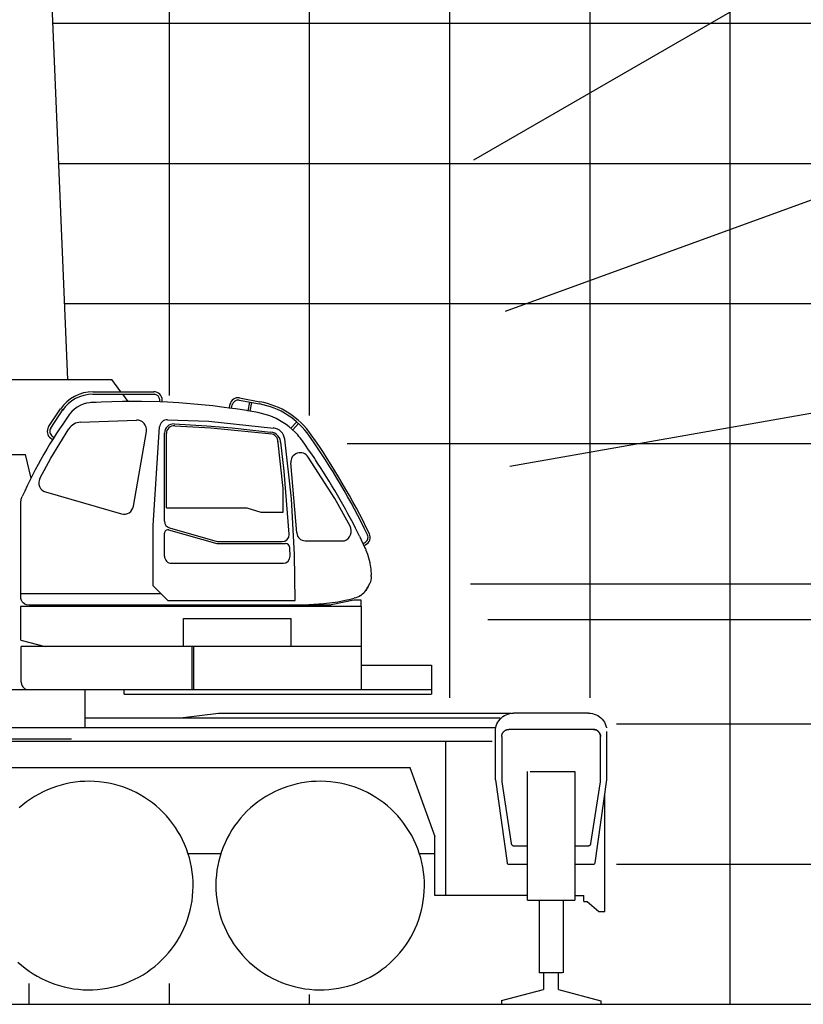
# Model space of a CAD drawing. Extents: x -50662 to 37979, y -56241 to 51651.
# Tile 3 of 15: x -38546 to -32956, y -39041 to -32016. Entities that reach past the tile are written whole.
import ezdxf

# ---------------------------------------------------------------- set-up
doc = ezdxf.new("R2010")
doc.units = 0
doc.layers.get('0').update_dxf_attribs({"linetype": 'CONTINUOUS'})

msp = doc.modelspace()

# ---------------------------------------------------------------- linework, layer by layer
at = {"color": 7, "linetype": 'Continuous'}
for p, q in [((-33477.448503, -39041.150705), (-33477.448503, 14128.808476)), ((-35477.448503, -36854.302591), (-35477.448503, -504.31476)), ((-36477.448503, -34840.133878), (-36477.448503, -8029.23417)), ((-37477.448503, -34698.014967), (-37477.448503, -15568.546735)), ((-38311.689407, -32041.150705), (25522.551497, -32041.150705)), ((-38269.780131, -33041.150705), (25522.551497, -33041.150705)), ((-36210.00329, -35041.150705), (25522.551497, -35041.150705)), ((-35330.957268, -36041.150705), (24522.551497, -36041.150705)), ((-34288.669513, -38041.150705), (25522.551497, -38041.150705)), ((-38477.448503, -39041.150705), (-38477.448503, -38893.626635)), ((-37477.448503, -39041.150705), (-37477.448503, -38893.626635)), ((-36477.448503, -39041.150705), (-36477.448503, -38971.322472))]:
    msp.add_line(p, q, dxfattribs=at)
at = {"color": 10, "linetype": 'Continuous'}
for p, q in [((-34477.448503, -36854.302591), (-34477.448503, 6545.513846)), ((-38227.870856, -34041.150705), (25522.551497, -34041.150705))]:
    msp.add_line(p, q, dxfattribs=at)
at = {"color": 255, "linetype": 'Continuous'}
for p, q in [((15483.762399, -3692.502674), (-35308.451988, -33017.401323)), ((20029.838401, -14039.655484), (-35082.943331, -34099.067562)), ((22710.085063, -25019.029606), (-35048.690028, -35203.460028)), ((23443.064448, -36297.022314), (-35206.732849, -36297.022314)), ((-34288.669513, -37041.150705), (25522.551497, -37041.150705))]:
    msp.add_line(p, q, dxfattribs=at)
at = {"color": 161, "linetype": 'Continuous'}
msp.add_line((-38336.310855, -31453.656702), (-38205.186559, -34582.422217), dxfattribs=at)
at = {"color": 151, "linetype": 'Continuous'}
for p, q in [((-40868.593703, -34582.422217), (-37889.448528, -34582.422217)), ((-37823.307267, -34670.610449), (-37889.448528, -34582.422217)), ((-38023.49843, -34688.610449), (-37584.4721, -34688.610449)), ((-38022.662432, -34670.610449), (-37587.573491, -34670.610449)), ((-37771.461173, -34739.738484), (-37809.807249, -34688.610449)), ((-37676.054338, -34739.862158), (-37737.501481, -34739.485205)), ((-37546.521971, -34743.165797), (-37676.054338, -34739.862158)), ((-37490.790422, -34745.57334), (-37546.521971, -34743.165797)), ((-37546.499772, -34743.166756), (-37546.499772, -34729.610866)), ((-37528.50319, -34743.944189), (-37528.50319, -34729.68075)), ((-37050.169825, -34786.502876), (-37044.252032, -34755.197875)), ((-37034.270165, -34788.458628), (-37029.675722, -34764.154305)), ((-36980.618437, -34730.610354), (-36835.519537, -34757.683243)), ((-36977.653124, -34714.914424), (-36832.681123, -34741.963498)), ((-36916.838385, -34807.355435), (-36904.997952, -34744.719799)), ((-36901.083354, -34810.07703), (-36889.282729, -34747.651982)), ((-38339.496426, -34920.835077), (-38253.779259, -34792.767056)), ((-38324.612379, -34931.074772), (-38234.735268, -34795.916257)), ((-36846.44655, -34819.515234), (-36917.767034, -34807.195016)), ((-38110.994809, -34887.720399), (-37713.407637, -34872.455968)), ((-37490.657297, -34869.978566), (-37195.854468, -34881.768508)), ((-37444.592297, -34900.742064), (-37211.382828, -34913.380826)), ((-37440.129285, -34913.169044), (-37181.816485, -34929.012742)), ((-37211.382828, -34913.380826), (-37030.912802, -34928.185735)), ((-37195.854468, -34881.768508), (-36735.462118, -34929.493346)), ((-36610.534402, -34930.860003), (-36569.482123, -34886.387612)), ((-36597.490809, -34943.26712), (-36556.105866, -34898.434576)), ((-38323.488209, -35143.6024), (-38194.900145, -34936.516127)), ((-37734.154704, -35488.163554), (-37642.073255, -34953.912667)), ((-37592.501481, -35624.083452), (-37547.509698, -34921.599958)), ((-37512.501481, -35594.459032), (-37512.501481, -34965.070571)), ((-37499.501481, -35499.485205), (-37499.501481, -34969.011203)), ((-37181.816485, -34929.012742), (-36747.756721, -34971.430323)), ((-37030.912802, -34928.185735), (-36755.517063, -34958.462532)), ((-38323.106717, -35002.92582), (-38310.260374, -35011.468517)), ((-38313.174934, -34987.915145), (-38300.665628, -34996.233472)), ((-36665.501481, -35359.974508), (-36704.864668, -35013.651623)), ((-36658.077583, -35236.229467), (-36683.51118, -35029.54272)), ((-36607.678609, -35435.58878), (-36655.212079, -35010.127048)), ((-38812.748491, -35119.422339), (-38503.578563, -35119.422339)), ((-38464.67726, -35286.275091), (-38503.578563, -35119.422339)), ((-38401.896372, -35289.299477), (-38323.488209, -35143.602399)), ((-36569.281775, -35678.445495), (-36611.790499, -35178.86509)), ((-36298.165815, -35431.77589), (-36487.588715, -35136.636339)), ((-36622.860791, -35687.745105), (-36658.077583, -35236.229468)), ((-38361.354586, -35385.477814), (-37818.612199, -35541.098486)), ((-36665.501481, -35529.485205), (-36665.501481, -35359.974508)), ((-38537.501481, -36139.485266), (-38537.501481, -35462.42771)), ((-36584.983588, -35832.174425), (-36607.678609, -35435.58878)), ((-36188.744773, -35630.184766), (-36298.165815, -35431.775891)), ((-37499.501481, -35499.485205), (-36924.501402, -35499.485205)), ((-36924.501402, -35499.485205), (-36824.501967, -35529.485205)), ((-36824.501967, -35529.485205), (-36665.501481, -35529.485205)), ((-37592.501481, -36056.585328), (-37592.501481, -35624.083452)), ((-37512.501481, -35844.684208), (-37512.501481, -35680.712279)), ((-37484.212558, -35655.803954), (-37139.464862, -35754.524756)), ((-37476.535162, -35642.242347), (-37137.456757, -35739.873383)), ((-36120.800062, -35701.90162), (-36150.312494, -35643.683377)), ((-37139.464862, -35754.524756), (-36648.477131, -35754.524756)), ((-37137.456757, -35739.873383), (-36673.347215, -35739.73044)), ((-36509.406958, -35733.441992), (-36228.378291, -35733.441992)), ((-36096.946502, -35753.258897), (-36085.11696, -35747.702856)), ((-36616.467302, -35843.011572), (-36618.571712, -35783.393199)), ((-36090.194484, -35767.796152), (-36078.374735, -35762.058014)), ((-37469.767236, -35894.465796), (-36662.616354, -35894.465796)), ((-36581.358987, -36159.481055), (-36584.983588, -35832.174425)), ((-36063.870909, -35830.173847), (-36052.659124, -35871.2923)), ((-36052.659124, -35871.2923), (-36048.72072, -35889.313086)), ((-36037.623796, -35989.713476), (-36037.540402, -35979.622789)), ((-37489.605729, -36159.481055), (-37592.501481, -36056.585302)), ((-38537.501481, -36109.485266), (-37539.601579, -36109.485266)), ((-37489.6057, -36159.481055), (-36581.358987, -36159.481055)), ((-36161.290843, -36157.722266), (-36324.155383, -36191.774023)), ((-36108.69069, -36157.722266), (-36161.290843, -36157.722266)), ((-36114.719255, -36125.517432), (-36124.10402, -36130.956885)), ((-36108.69069, -36202.685278), (-36108.69069, -36157.722266)), ((-36107.348405, -36202.685278), (-38538.69069, -36202.685278)), ((-38538.69069, -36202.685278), (-38538.69069, -36438.383154)), ((-38477.294086, -36191.774023), (-36324.155383, -36191.774023)), ((-36107.348405, -36794.669379), (-36107.348405, -36202.685278)), ((-37376.848405, -36488.422339), (-37376.848405, -36288.685278)), ((-37376.848405, -36288.685278), (-36608.69069, -36288.685278)), ((-36608.69069, -36488.422339), (-36608.69069, -36288.685278)), ((-38537.371657, -36442.037622), (-38363.726664, -36488.422339)), ((-36107.348405, -36488.422339), (-38534.148454, -36488.422339)), ((-38534.148454, -36743.822333), (-38534.148454, -36488.422339)), ((-37316.448503, -36794.669379), (-37316.448503, -36488.422339)), ((-37303.248307, -36794.669379), (-37303.248307, -36488.422339)), ((-36107.348405, -36620.522314), (-35607.448503, -36620.522314)), ((-35607.448503, -36620.522314), (-35607.448503, -36829.022314)), ((-45794.448503, -36794.669379), (-35607.448503, -36794.669379)), ((-38078.838029, -37067.022314), (-38078.838029, -36795.422339)), ((-37800.646195, -36829.022314), (-37800.646195, -36794.669379)), ((-37800.646195, -36829.022314), (-35607.448503, -36829.022314)), ((-38078.838029, -36998.422316), (-35119.439753, -36998.422316)), ((-37399.057848, -36998.422316), (-37126.75379, -36964.022314)), ((-37126.75379, -36964.022314), (-35038.87487, -36964.022314)), ((-34487.448503, -36964.022314), (-35022.448503, -36964.022314)), ((-44008.753897, -37067.022314), (-35149.607682, -37067.022314)), ((-34452.948503, -37080.022314), (-35056.948503, -37080.022314)), ((-41176.448503, -37147.436529), (-38176.448503, -37147.436529)), ((-35152.448503, -37440.322302), (-35152.448503, -37094.022314)), ((-35106.948503, -37130.022314), (-35106.948503, -37455.022314)), ((-34402.948503, -37455.022314), (-34402.948503, -37130.022314)), ((-34357.448503, -37440.322302), (-34357.448503, -37095.931341)), ((-44007.448503, -37164.022314), (-35175.448503, -37164.022314)), ((-35506.448503, -38264.022314), (-35506.448503, -37164.022314)), ((-38721.004164, -37352.022314), (-35757.011735, -37352.022314)), ((-35763.424095, -37352.022314), (-35584.235856, -37844.337553)), ((-35152.448503, -37440.322302), (-35068.6653, -38032.423376)), ((-34923.936296, -38297.022314), (-34923.936296, -37379.022314)), ((-34903.260026, -37379.022314), (-34585.96071, -37379.022314)), ((-34585.96071, -37379.022314), (-34585.96071, -38297.022314)), ((-34441.231706, -38032.423376), (-34357.448503, -37440.322302)), ((-35106.948503, -37455.022314), (-35039.557389, -37893.063452)), ((-34470.339616, -37893.063452), (-34402.948503, -37455.022314)), ((-34371.948503, -38378.022314), (-34371.948503, -37542.794698)), ((-35584.235856, -38264.022314), (-35584.235856, -37844.337553)), ((-35019.7903, -37910.022314), (-34923.936296, -37910.022314)), ((-34585.96071, -37910.022314), (-34490.106706, -37910.022314)), ((-37343.303449, -37964.022314), (-37109.809513, -37964.022314)), ((-35693.303449, -37964.022314), (-35584.235856, -37964.022314)), ((-35058.763932, -38041.022314), (-34923.936296, -38041.022314)), ((-34585.96071, -38041.022314), (-34451.133073, -38041.022314)), ((-34923.936296, -38264.022314), (-35584.235856, -38264.022314)), ((-34585.96071, -38264.022314), (-34521.948503, -38264.022314)), ((-34521.948503, -38308.022314), (-34521.948503, -38264.022314)), ((-34923.936296, -38297.022314), (-34585.96071, -38297.022314)), ((-34839.937761, -38297.02207), (-34839.937761, -38815.954538)), ((-34669.959245, -38297.022192), (-34669.959245, -38815.954538)), ((-34521.948503, -38308.022314), (-34497.281789, -38308.022314)), ((-34497.281789, -38308.022314), (-34415.615173, -38378.022314)), ((-34415.615173, -38378.022314), (-34371.948503, -38378.022314)), ((-34673.386979, -38815.954538), (-34839.937761, -38815.954538)), ((-34809.938249, -38815.954538), (-34809.938249, -38936.179855)), ((-34702.173112, -38935.633675), (-34702.173112, -38815.954538)), ((-35108.948503, -39015.120628), (-34809.938249, -38936.179855)), ((-34702.173112, -38935.633675), (-34400.948503, -39015.268298)), ((-39477.448503, -39041.150705), (25522.551497, -39041.150705)), ((-35108.948503, -39015.120628), (-35108.948503, -39041.150705)), ((-34400.948503, -39015.268298), (-34400.948503, -39041.150705))]:
    msp.add_line(p, q, dxfattribs=at)
for points in [[(-37737.505444, -34739.485181), (-37812.716325, -34740.04624), (-37888.02382, -34741.741797), (-37963.396989, -34744.576269), (-38001.099626, -34746.421728), (-38038.889665, -34748.557715)], [(-37052.418944, -34786.794719), (-37086.845475, -34781.991553), (-37167.376237, -34772.085791), (-37248.062761, -34763.488135), (-37328.87819, -34756.202002), (-37409.796647, -34750.229101), (-37490.7903, -34745.570898)], [(-36917.767014, -34807.194902), (-36926.355241, -34805.711279), (-37006.496354, -34793.201514), (-37052.418925, -34786.794588)], [(-36601.099015, -34939.83498), (-36622.29152, -34921.806494), (-36644.516374, -34904.941504), (-36667.677507, -34889.321875), (-36691.670915, -34875.022314), (-36716.386491, -34862.105322), (-36741.700212, -34850.620459), (-36767.488054, -34840.604101), (-36793.625505, -34832.077734), (-36819.986833, -34825.049902), (-36846.44655, -34819.515234)], [(-36561.650163, -34979.572729), (-36562.157975, -34978.970312), (-36581.034929, -34958.920019), (-36601.099015, -34939.83498)], [(-36528.238542, -35021.513037), (-36536.374772, -35010.411963), (-36544.81447, -34999.538183), (-36553.551042, -34988.899512), (-36562.578386, -34978.504248), (-36571.889909, -34968.360205), (-36581.478532, -34958.474951), (-36581.186784, -34958.775732)], [(-36435.306901, -35156.730322), (-36441.457048, -35147.431006), (-36462.806657, -35115.680029), (-36484.387956, -35084.10874), (-36506.199235, -35052.719092), (-36528.238542, -35021.513037)], [(-36150.312494, -35643.683377), (-36167.971208, -35609.501074), (-36185.876237, -35575.487402), (-36204.039079, -35541.617529), (-36222.458268, -35507.894751), (-36241.132097, -35474.321875), (-36260.058366, -35440.901831), (-36279.235612, -35407.637305), (-36298.661882, -35374.530859), (-36318.334977, -35341.585547), (-36338.253434, -35308.803564), (-36358.4153, -35276.187598), (-36378.818376, -35243.740088), (-36399.460954, -35211.463232), (-36420.341081, -35179.35935), (-36436.189714, -35155.395605)], [(-38537.501481, -35462.42771), (-38537.361406, -35457.133398), (-38536.940263, -35451.842993), (-38536.238664, -35446.579443), (-38535.258195, -35441.357886), (-38534.000871, -35436.192236), (-38532.47072, -35431.100439), (-38530.118852, -35424.708472), (-38527.343339, -35418.503027)], [(-36120.800062, -35701.90162), (-36083.007341, -35783.270239), (-36079.116472, -35792.100928), (-36075.399675, -35800.999731), (-36063.870909, -35830.173847)], [(-36050.938981, -35878.974829), (-36048.72072, -35889.313086), (-36046.91945, -35898.6146), (-36045.345964, -35907.641699), (-36045.306901, -35907.904394)], [(-36045.306641, -35907.904355), (-36043.080095, -35922.838965), (-36041.43654, -35936.622656), (-36037.540402, -35979.622789)], [(-36040.722917, -36013.449805), (-36044.080583, -36025.748511), (-36047.856218, -36036.347876), (-36052.106706, -36046.348059), (-36056.534196, -36055.496802), (-36061.185075, -36064.182837), (-36066.190934, -36072.734289), (-36071.41237, -36080.911413), (-36077.429704, -36089.473791)], [(-36037.623796, -35989.713476), (-36038.644792, -36001.956518), (-36040.722917, -36013.449805)], [(-36114.719255, -36125.517432), (-36106.577409, -36119.769873), (-36099.279069, -36113.716162), (-36090.783464, -36105.466345), (-36083.558854, -36097.308203), (-36077.429704, -36089.473791)], [(-36077.429704, -36089.473791), (-36071.41237, -36080.911413), (-36066.190934, -36072.734289), (-36061.185075, -36064.182837), (-36056.534196, -36055.496802), (-36052.106706, -36046.348059), (-36049.906755, -36041.172034)], [(-38512.195619, -36183.450652), (-38520.442277, -36177.1005), (-38524.871843, -36172.703589), (-38528.686296, -36167.836829), (-38531.113725, -36163.938757), (-38533.143937, -36159.900122), (-38535.619462, -36153.074316), (-38537.04799, -36146.204077), (-38537.501481, -36139.485266)], [(-36609.173813, -36191.774023), (-36483.170182, -36188.455725), (-36447.118425, -36186.608923), (-36410.998063, -36183.937598), (-36375.002458, -36180.49137), (-36275.115585, -36168.736598)], [(-36275.115585, -36168.736598), (-36213.138932, -36156.278418), (-36195.259294, -36152.471167), (-36177.455095, -36148.467016), (-36159.731218, -36144.268225)], [(-36124.10402, -36130.956885), (-36129.900163, -36133.802588), (-36135.765641, -36136.395117), (-36147.664567, -36140.825781), (-36159.732438, -36144.263586)], [(-38512.195619, -36183.450652), (-38503.996354, -36186.686133), (-38498.416276, -36188.279394), (-38477.294086, -36191.774023)], [(-38538.69069, -36438.383154), (-38538.653825, -36438.945532), (-38537.371657, -36442.037622)], [(-38534.148454, -36743.822333), (-38534.072892, -36746.702643), (-38533.450578, -36752.553168), (-38532.231706, -36758.199652), (-38530.476457, -36763.537237), (-38527.54091, -36769.848273), (-38523.992082, -36775.448096), (-38519.276262, -36781.036444), (-38514.088151, -36785.651892), (-38508.561418, -36789.330908), (-38501.750139, -36792.520636), (-38494.729875, -36794.526099), (-38487.600969, -36795.384527), (-38485.74843, -36795.422339)], [(-35152.448503, -37094.022314), (-35151.736589, -37080.433569), (-35149.607682, -37066.99375), (-35146.086198, -37053.850073), (-35141.209245, -37041.146582), (-35135.031511, -37029.022314), (-35127.620378, -37017.610205), (-35119.056901, -37007.035376), (-35109.435807, -36997.413428), (-35098.860612, -36988.850073), (-35087.448503, -36981.439062), (-35075.324479, -36975.26145), (-35062.620378, -36970.384985), (-35049.476823, -36966.863135), (-35036.03737, -36964.734473), (-35022.448503, -36964.022314)], [(-34487.448503, -36964.022314), (-34473.859636, -36964.734473), (-34460.420182, -36966.863135), (-34447.276628, -36970.384985), (-34434.572526, -36975.26145), (-34422.448503, -36981.439062), (-34411.036393, -36988.850073), (-34400.461198, -36997.413428), (-34390.840104, -37007.035376), (-34382.276628, -37017.610205), (-34374.865495, -37029.022314), (-34368.687761, -37041.146582), (-34363.810807, -37053.850073), (-34360.289323, -37066.99375), (-34359.925065, -37069.293986)], [(-35106.948503, -37130.022314), (-35106.869889, -37127.218787), (-35106.63405, -37124.424078), (-35106.24196, -37121.647009), (-35105.695085, -37118.896277), (-35104.994401, -37116.180548), (-35104.142839, -37113.508368), (-35103.14235, -37110.888129), (-35101.996843, -37108.328131), (-35100.709733, -37105.836371), (-35099.284929, -37103.420721), (-35097.726335, -37101.088751), (-35096.0403, -37098.847815), (-35094.230729, -37096.704993), (-35092.303972, -37094.666968), (-35090.265886, -37092.74021), (-35088.122819, -37090.930731), (-35085.882097, -37089.244269), (-35083.550065, -37087.686102), (-35081.134538, -37086.261145), (-35078.642839, -37084.973883), (-35076.08278, -37083.828345), (-35073.462663, -37082.828162), (-35070.7903, -37081.976446), (-35068.074479, -37081.275915), (-35065.323991, -37080.728766), (-35062.546647, -37080.336706), (-35059.752214, -37080.100989), (-35056.948503, -37080.022314)], [(-34452.948503, -37080.022314), (-34450.144792, -37080.100989), (-34447.350358, -37080.336706), (-34444.573014, -37080.728766), (-34441.822526, -37081.275915), (-34439.106706, -37081.976446), (-34436.434343, -37082.828162), (-34433.814225, -37083.828345), (-34431.254167, -37084.973883), (-34428.762468, -37086.261145), (-34426.34694, -37087.686102), (-34424.014909, -37089.244269), (-34421.774186, -37090.930731), (-34419.63112, -37092.74021), (-34417.593034, -37094.666968), (-34415.666276, -37096.704993), (-34413.856706, -37098.847815), (-34412.170671, -37101.088751), (-34410.612077, -37103.420721), (-34409.187272, -37105.836371), (-34407.900163, -37108.328131), (-34406.754655, -37110.888129), (-34405.754167, -37113.508368), (-34404.902604, -37116.180548), (-34404.201921, -37118.896277), (-34403.655046, -37121.647009), (-34403.262956, -37124.424078), (-34403.027116, -37127.218787), (-34402.948503, -37130.022314)], [(-34402.948503, -37130.022314), (-34403.027116, -37127.218787), (-34403.262956, -37124.424078), (-34403.655046, -37121.647009), (-34404.201921, -37118.896277), (-34404.902604, -37116.180548), (-34405.754167, -37113.508368), (-34406.754655, -37110.888129), (-34407.900163, -37108.328131), (-34409.187272, -37105.836371), (-34410.612077, -37103.420721), (-34412.170671, -37101.088751), (-34413.856706, -37098.847815), (-34415.666276, -37096.704993), (-34417.593034, -37094.666968), (-34419.63112, -37092.74021), (-34421.774186, -37090.930731), (-34424.014909, -37089.244269), (-34426.34694, -37087.686102), (-34428.762468, -37086.261145), (-34431.254167, -37084.973883), (-34433.814225, -37083.828345), (-34436.434343, -37082.828162), (-34439.106706, -37081.976446), (-34441.822526, -37081.275915), (-34444.573014, -37080.728766), (-34447.350358, -37080.336706), (-34450.144792, -37080.100989), (-34452.948503, -37080.022314)], [(-37399.527116, -37837.329687), (-37416.697038, -37807.556128), (-37435.223771, -37778.607275), (-37455.067643, -37750.545019), (-37476.186418, -37723.429053), (-37498.534929, -37697.31748), (-37522.065446, -37672.265784), (-37546.727922, -37648.327612), (-37572.469621, -37625.553931), (-37599.235612, -37603.993445), (-37626.968766, -37583.692053), (-37655.60988, -37564.693152), (-37685.097917, -37547.037329), (-37715.369889, -37530.762121), (-37746.361345, -37515.90238), (-37778.005754, -37502.489783), (-37810.235978, -37490.552954), (-37842.983049, -37480.117407), (-37876.177263, -37471.205298), (-37909.747453, -37463.83573), (-37943.622331, -37458.024451), (-37977.729264, -37453.783789), (-38011.995866, -37451.1229), (-38046.348649, -37450.047339), (-38080.714494, -37450.559424), (-38115.020036, -37452.658179), (-38149.192033, -37456.338965), (-38183.157609, -37461.594092), (-38216.844133, -37468.412207), (-38250.179948, -37476.778784), (-38283.093766, -37486.676001), (-38315.515397, -37498.0828), (-38347.375505, -37510.974707), (-38378.60634, -37525.324255), (-38409.14113, -37541.100867), (-38438.914689, -37558.27085), (-38467.863542, -37576.797583), (-38495.925798, -37596.641455), (-38523.041764, -37617.760229), (-38549.153337, -37640.10874)], [(-35749.527116, -37837.329687), (-35766.697038, -37807.556128), (-35785.223893, -37778.607275), (-35805.067643, -37750.545019), (-35826.186296, -37723.429053), (-35848.534929, -37697.31748), (-35872.065446, -37672.265784), (-35896.728044, -37648.327612), (-35922.469499, -37625.553931), (-35949.235612, -37603.993445), (-35976.968766, -37583.692053), (-36005.60988, -37564.693152), (-36035.097917, -37547.037329), (-36065.369889, -37530.762121), (-36096.361345, -37515.90238), (-36128.005876, -37502.489783), (-36160.2361, -37490.552954), (-36192.983171, -37480.117407), (-36226.177263, -37471.205298), (-36259.747575, -37463.83573), (-36293.622331, -37458.024451), (-36327.729264, -37453.783789), (-36361.995866, -37451.1229), (-36396.348649, -37450.047339), (-36430.714616, -37450.559424), (-36465.020036, -37452.658179), (-36499.191911, -37456.338965), (-36533.157487, -37461.594092), (-36566.844255, -37468.412207), (-36600.179948, -37476.778784), (-36633.093766, -37486.676001), (-36665.515397, -37498.0828), (-36697.375505, -37510.974707), (-36728.606218, -37525.324255), (-36759.14113, -37541.100867), (-36788.914567, -37558.27085), (-36817.863542, -37576.797583), (-36845.925798, -37596.641455), (-36873.041764, -37617.760229), (-36899.153337, -37640.10874), (-36924.205095, -37663.639319), (-36948.143327, -37688.301733), (-36970.916764, -37714.043433), (-36992.477311, -37740.809424), (-37012.778825, -37768.542578), (-37031.777604, -37797.183752), (-37049.433366, -37826.671789), (-37065.708757, -37856.943762), (-37080.568376, -37887.935095), (-37093.980973, -37919.579565), (-37105.917741, -37951.80979), (-37116.353288, -37984.556921), (-37125.265397, -38017.751013), (-37132.635026, -38051.321265), (-37138.446305, -38085.196142), (-37142.687028, -38119.303076), (-37145.347917, -38153.569678), (-37146.4236, -38187.922461), (-37145.911393, -38222.288306), (-37143.812761, -38256.593848), (-37140.131852, -38290.765845), (-37134.876725, -38324.731421), (-37128.05861, -38358.417944), (-37119.692155, -38391.75376), (-37109.794694, -38424.667578), (-37098.387956, -38457.089209), (-37085.49611, -38488.949316), (-37071.146501, -38520.180151), (-37055.369889, -38550.714941)], [(-38558.169084, -38739.717016), (-38532.427385, -38762.490698), (-38505.661393, -38784.051123), (-38477.928239, -38804.352637), (-38449.287126, -38823.351416), (-38419.799089, -38841.0073), (-38389.527116, -38857.282568), (-38358.535661, -38872.142187), (-38326.891252, -38885.554785), (-38294.661027, -38897.491675), (-38261.913957, -38907.927222), (-38228.719743, -38916.839331), (-38195.149553, -38924.208838), (-38161.274675, -38930.020117), (-38127.167741, -38934.26084), (-38092.901139, -38936.921728), (-38058.548356, -38937.99729), (-38024.182512, -38937.485205), (-37989.87697, -38935.38645), (-37955.704972, -38931.705664), (-37921.739396, -38926.450537), (-37888.052873, -38919.632422), (-37854.717057, -38911.265845), (-37821.803239, -38901.368628), (-37789.381608, -38889.961767), (-37757.521501, -38877.069922), (-37726.290666, -38862.720312), (-37695.755876, -38846.943701), (-37665.982316, -38829.773779), (-37637.033464, -38811.247046), (-37608.971208, -38791.403174), (-37581.855241, -38770.284399), (-37555.743669, -38747.935889), (-37530.691911, -38724.405371), (-37506.753801, -38699.742895), (-37483.980119, -38674.001196), (-37462.419694, -38647.235205), (-37442.11818, -38619.502051), (-37423.119401, -38590.860937), (-37405.463639, -38561.3729), (-37389.188249, -38531.100928), (-37374.32863, -38500.109473), (-37360.916032, -38468.465063), (-37348.979264, -38436.234839), (-37338.543718, -38403.487768), (-37329.631608, -38370.293555), (-37322.261979, -38336.723364), (-37316.4507, -38302.848486), (-37312.209977, -38268.741553), (-37309.549089, -38234.474951), (-37308.473405, -38200.122168), (-37308.985612, -38165.756323), (-37311.084245, -38131.450781), (-37314.765153, -38097.278784), (-37320.02028, -38063.313208), (-37326.838395, -38029.626684), (-37335.20485, -37996.290869), (-37345.102311, -37963.377051), (-37356.50905, -37930.955481), (-37369.400895, -37899.095312), (-37383.750505, -37867.864477), (-37399.527116, -37837.329687)], [(-37055.369889, -38550.714941), (-37038.199968, -38580.488501), (-37019.673112, -38609.437353), (-36999.829362, -38637.499609), (-36978.71071, -38664.615576), (-36956.362077, -38690.727148), (-36932.831559, -38715.778906), (-36908.168962, -38739.717016), (-36882.427507, -38762.490698), (-36855.661393, -38784.051123), (-36827.928239, -38804.352637), (-36799.287126, -38823.351416), (-36769.799089, -38841.0073), (-36739.527116, -38857.282568), (-36708.535661, -38872.142187), (-36676.89113, -38885.554785), (-36644.660905, -38897.491675), (-36611.913835, -38907.927222), (-36578.719743, -38916.839331), (-36545.14943, -38924.208838), (-36511.274675, -38930.020117), (-36477.167741, -38934.26084), (-36442.901139, -38936.921728), (-36408.548356, -38937.99729), (-36374.182389, -38937.485205), (-36339.87697, -38935.38645), (-36305.705095, -38931.705664), (-36271.739518, -38926.450537), (-36238.052751, -38919.632422), (-36204.717057, -38911.265845), (-36171.803239, -38901.368628), (-36139.381608, -38889.961767), (-36107.521501, -38877.069922), (-36076.290788, -38862.720312), (-36045.755876, -38846.943701), (-36015.982438, -38829.773779), (-35987.033464, -38811.247046), (-35958.971208, -38791.403174), (-35931.855241, -38770.284399), (-35905.743669, -38747.935889), (-35880.691911, -38724.405371), (-35856.753679, -38699.742895), (-35833.980241, -38674.001196), (-35812.419694, -38647.235205), (-35792.11818, -38619.502051), (-35773.119401, -38590.860937), (-35755.463639, -38561.3729), (-35739.188249, -38531.100928), (-35724.32863, -38500.109473), (-35710.916032, -38468.465063), (-35698.979264, -38436.234839), (-35688.543718, -38403.487768), (-35679.631608, -38370.293555), (-35672.261979, -38336.723364), (-35666.4507, -38302.848486), (-35662.209977, -38268.741553), (-35659.549089, -38234.474951), (-35658.473405, -38200.122168), (-35658.985612, -38165.756323), (-35661.084245, -38131.450781), (-35664.765153, -38097.278784), (-35670.02028, -38063.313208), (-35676.838395, -38029.626684), (-35685.20485, -37996.290869), (-35695.102311, -37963.377051), (-35706.50905, -37930.955481), (-35719.400895, -37899.095312), (-35733.750505, -37867.864477), (-35749.527116, -37837.329687)], [(-35039.557389, -37893.063452), (-35039.21071, -37894.801306), (-35038.711686, -37896.501623), (-35038.063737, -37898.151099), (-35037.272233, -37899.73667), (-35036.344011, -37901.246069), (-35035.285417, -37902.667334), (-35034.105241, -37903.989294), (-35032.812761, -37905.201636), (-35031.418229, -37906.294775), (-35029.931901, -37907.260168), (-35028.366472, -37908.090246), (-35026.733171, -37908.778418), (-35025.045671, -37909.319433), (-35023.317155, -37909.708899), (-35021.560319, -37909.943823), (-35019.7903, -37910.022314)], [(-34490.106706, -37910.022314), (-34488.336686, -37909.943823), (-34486.57985, -37909.708899), (-34484.851335, -37909.319433), (-34483.163835, -37908.778418), (-34481.530534, -37908.090246), (-34479.965104, -37907.260168), (-34478.478776, -37906.294775), (-34477.084245, -37905.201636), (-34475.791764, -37903.989294), (-34474.611589, -37902.667334), (-34473.552995, -37901.246069), (-34472.624772, -37899.73667), (-34471.833268, -37898.151099), (-34471.185319, -37896.501623), (-34470.686296, -37894.801306), (-34470.339616, -37893.063452)], [(-35068.6653, -38032.423376), (-35067.549089, -38035.800146), (-35065.320573, -38038.572485), (-35062.263932, -38040.389868), (-35058.763932, -38041.022314)], [(-34451.133073, -38041.022314), (-34447.633073, -38040.389868), (-34444.576432, -38038.572485), (-34442.347917, -38035.800146), (-34441.231706, -38032.423376)]]:
    msp.add_lwpolyline(points, dxfattribs=at)
at = {"color": 100, "linetype": 'Continuous'}
for radius, start, end in [(42948.758037, 358.06526, 79.666433), (33858.332032, 357.545529, 79.039408), (24874.688085, 356.658209, 77.96864), (15909.543256, 354.770791, 75.689387)]:
    msp.add_arc((-41377.448503, -34847.022314), radius, start, end, dxfattribs=at)
at = {"color": 190, "linetype": 'Continuous'}
for radius, start, end in [(42124.964165, 358.02741, 80.02741), (33031.841956, 357.484077, 79.484077), (24043.76344, 356.542583, 78.542583), (15069.921623, 354.478564, 76.478564)]:
    msp.add_arc((-41377.448503, -34847.022314), radius, start, end, dxfattribs=at)
at = {"color": 130, "linetype": 'Continuous'}
for radius, start, end in [(42948.758037, 359.756328, 79.666433), (33858.332032, 359.690905, 79.039408), (24874.688085, 359.579272, 77.96864), (15909.543256, 359.342179, 75.689387)]:
    msp.add_arc((-41127.420941, -38358.495118), radius, start, end, dxfattribs=at)
at = {"color": 220, "linetype": 'Continuous'}
for radius, start, end in [(42124.964165, 0.302485, 80.02741), (33031.841956, 0.385755, 79.484077), (24043.76344, 0.529962, 78.542583), (15069.921623, 0.845563, 76.478564)]:
    msp.add_arc((-41377.446288, -38763.542381), radius, start, end, dxfattribs=at)
at = {"color": 151, "linetype": 'Continuous'}
for centre, radius, start, end in [((-38022.662432, -34950.299131), 279.688682, 90, 146.205222), ((-38023.49843, -34949.613018), 261.002569, 90, 146.377064), ((-37587.573491, -34729.68075), 59.070301, 0, 90), ((-37587.500189, -34729.610866), 41.000417, 0, 90), ((-38026.603501, -34948.61834), 200.435151, 87.911009, 144.216612), ((-36988.308714, -34772.024041), 58.09518, 79.4312, 169.295313), ((-36988.335271, -34771.969226), 42.072626, 79.431146, 169.295235), ((-36938.204733, -35309.245624), 561.039447, 35.057905, 79.458505), ((-36938.254442, -35309.421756), 577.195392, 35.069521, 79.440594), ((-35489.778249, -36777.116535), 3327.556512, 144.216612, 155.902437), ((-38107.026546, -34991.080323), 103.436072, 92.198658, 148.162217), ((-37710.734644, -34942.078451), 69.673776, 350.220798, 92.198658), ((-37492.445459, -34925.126643), 55.17706, 88.14285, 176.335397), ((-37448.078573, -34965.070571), 64.422908, 86.897896, 180), ((-37443.554381, -34969.011203), 55.9471, 86.490142, 180), ((-38290.378695, -34953.710051), 59.104276, 146.205222, 236.376469), ((-38290.473559, -34953.776254), 40.99776, 146.377064, 236.377243), ((-36761.628017, -35028.419367), 58.067979, 0, 84.418612), ((-36764.426219, -35039.499625), 81.525355, 0, 83.726141), ((-36746.033675, -35020.273825), 91.386648, 6.374769, 84.081787), ((-40646.078449, -37908.664191), 5105.306401, 25.829019, 35.035358), ((-40616.343666, -37891.118394), 5054.898622, 25.79951, 35.065948), ((-36544.458627, -35173.135898), 67.575178, 32.692669, 184.863517), ((-38342.883422, -35321.057814), 67.015821, 151.712693, 254.002333), ((-37800.09566, -35476.798222), 66.913231, 254.010802, 350.220798), ((-37462.776885, -35594.459032), 49.724596, 180, 253.937273), ((-37487.618084, -35680.712279), 24.883397, 74.020582, 180), ((-36509.406958, -35673.350815), 60.091177, 184.863517, 270), ((-36251.821578, -35664.971162), 72.033163, 288.09443, 28.876414), ((-36102.7959, -35709.64059), 57.819787, 294.980687, 26.776648), ((-36673.362776, -35689.207294), 50.523148, 270.017647, 0), ((-36648.477131, -35784.4488), 29.924044, 0, 90), ((-36102.877284, -35709.721705), 41.928414, 295.061208, 25.794873), ((-37462.609691, -35844.573884), 49.891912, 179.999921, 270), ((-36666.502524, -35844.412303), 50.053493, 270, 0)]:
    msp.add_arc(centre, radius, start, end, dxfattribs=at)

doc.saveas('drawing.dxf')
